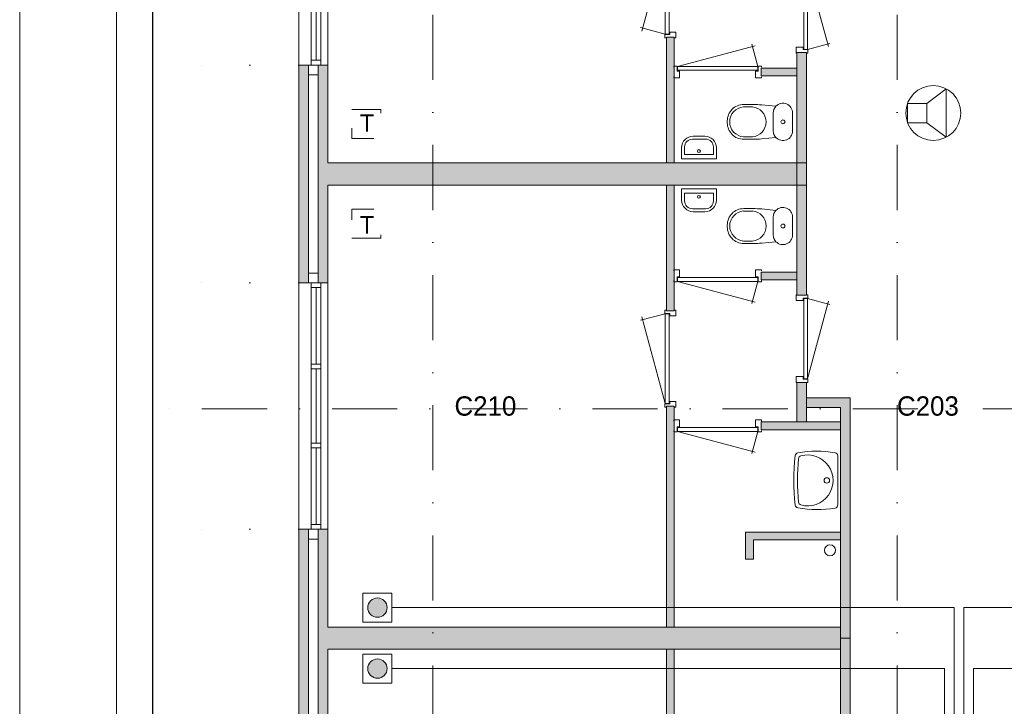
# Model space of a CAD drawing. Header units: millimetres. Extents: x 0 to 84100, y 0 to 59400.
# Tile 20 of 39: x 0 to 10179, y 32001 to 39101. Entities that reach past the tile are written whole.
import ezdxf
from ezdxf.enums import TextEntityAlignment as Align
from ezdxf.xclip import XClip

# ---------------------------------------------------------------- set-up
doc = ezdxf.new("R2010")
doc.units = ezdxf.units.MM
doc.header["$PDMODE"] = 3
doc.header["$PDSIZE"] = 1
for name, pattern in [('DGN1', [504.6, 0, -504.6]), ('DGN2', [672.8, 336.4, -336.4]), ('DGN4', [1345.6, 672.8, -336.4, 0, -336.4])]:
    doc.linetypes.add(name, pattern=pattern)
for name, color, linetype in [('16', 7, 'Continuous'), ('17', 7, 'Continuous'), ('25', 7, 'Continuous'), ('29', 7, 'Continuous'), ('30', 7, 'Continuous'), ('32', 7, 'Continuous'), ('33', 7, 'Continuous'), ('40', 7, 'Continuous'), ('48', 7, 'Continuous'), ('56', 7, 'Continuous'), ('58', 7, 'Continuous'), ('62', 7, 'Continuous'), ('KADER', 7, 'Continuous'), ('TRAP', 7, 'Continuous')]:
    doc.layers.add(name, color=color, linetype=linetype)
doc.styles.add('dgn001', font='dgn001.shx')
doc.styles.add('dgn003', font='dgn003.shx')
doc.styles.get("Standard").update_dxf_attribs({"font": 'arial.ttf'})
doc.dimstyles.get("Standard").update_dxf_attribs({"dimtxt": 0.18, "dimasz": 0.18, "dimexe": 0.18, "dimexo": 0.0625, "dimgap": 0.09, "dimtad": 0, "dimtih": 1, "dimtoh": 1, "dimdec": 4, "dimzin": 0, "dimdsep": 46, "dimtxsty": 'Standard', "dimcen": 0.09, "dimadec": 0, "dimazin": 0, "dimtfac": 1, "dimtdec": 4, "dimtofl": 0, "dimtmove": 0, "dimatfit": 3, "dimfxl": 1, "dimtolj": 1, "dimtzin": 0, "dimarcsym": 0})

# ---------------------------------------------------------------- blocks, each defined once
blk = doc.blocks.new('AnonymousCell7')
at = {"layer": 'TRAP', "color": 1, "linetype": 'DGN2', "lineweight": 0, "flags": 128}
blk.add_lwpolyline([(-150, -139), (150, -139), (150, 161), (-150, 161), (-150, -139)], dxfattribs=at)
at = {"layer": 'TRAP', "color": 1, "linetype": 'DGN2', "lineweight": 0, "style": 'dgn001'}
blk.add_text('T', height=180, dxfattribs=at).set_placement((-68.01, -90))
blk = doc.blocks.new('AnonymousCell8')
at = {"layer": 'TRAP', "color": 1, "linetype": 'DGN2', "lineweight": 0, "flags": 128}
blk.add_lwpolyline([(-150, 139), (150, 139), (150, -161), (-150, -161), (-150, 139)], dxfattribs=at)
at = {"layer": 'TRAP', "color": 1, "linetype": 'DGN2', "lineweight": 0, "style": 'dgn001'}
blk.add_text('T', height=180, dxfattribs=at).set_placement((-68, -90))
blk = doc.blocks.new('EAD04')
at = {"layer": '29'}
h = blk.add_hatch(color=3, dxfattribs=at)
edge = h.paths.add_edge_path()
edge.add_arc((0, 0), 100, 0, 360)
at = {"layer": '29', "color": 3, "linetype": 'Continuous', "lineweight": 0}
blk.add_circle((0, 0), 100, dxfattribs=at)
blk = doc.blocks.new('AnonymousCell9')
at = {"layer": '29', "color": 1, "linetype": 'Continuous', "lineweight": 0, "flags": 128}
blk.add_lwpolyline([(-184, -240), (116, -240), (116, 60), (-184, 60), (-184, -240)], dxfattribs=at)
at = {"color": 1, "linetype": 'Continuous', "lineweight": 0}
blk.add_blockref('EAD04', (-34, -90), dxfattribs=at)
blk = doc.blocks.new('EAD05')
at = {"layer": '29'}
h = blk.add_hatch(color=3, dxfattribs=at)
edge = h.paths.add_edge_path()
edge.add_arc((0, 0), 100, 0, 360)
at = {"layer": '29', "color": 3, "linetype": 'Continuous', "lineweight": 0}
blk.add_circle((0, 0), 100, dxfattribs=at)
blk = doc.blocks.new('AnonymousCell10')
at = {"layer": '29', "color": 1, "linetype": 'Continuous', "lineweight": 0, "flags": 128}
blk.add_lwpolyline([(-184, 240), (116, 240), (116, -60), (-184, -60), (-184, 240)], dxfattribs=at)
at = {"color": 1, "linetype": 'Continuous', "lineweight": 0}
blk.add_blockref('EAD05', (-34, 90), dxfattribs=at)
blk = doc.blocks.new('830R10163')
at = {"layer": '33', "color": 1, "linetype": 'Continuous', "lineweight": 0}
for p, q in [((108, -38), (336.87, -99.32)), ((108, -868), (322.82, -66.28))]:
    blk.add_line(p, q, dxfattribs=at)
at = {"layer": '33', "color": 92, "linetype": 'Continuous', "lineweight": 13, "true_color": 0x00e100, "flags": 128}
for points in [[(100, 0), (111, 0), (111, -35), (61, -35), (61, -60), (-11, -60), (-11, 0), (0, 0)], [(100, -906), (111, -906), (111, -871), (61, -871), (61, -846), (-11, -846), (-11, -906), (0, -906)]]:
    blk.add_lwpolyline(points, dxfattribs=at)
at = {"layer": '33', "color": 2, "linetype": 'Continuous', "lineweight": 13, "true_color": 0xf0f000, "flags": 128}
blk.add_lwpolyline([(108, -868), (108, -38), (68, -38), (68, -868), (108, -868)], dxfattribs=at)
blk = doc.blocks.new('CLOS0254')
at = {"layer": '40', "color": 7, "linetype": 'Continuous', "lineweight": 0}
for p, q in [((-528, 155), (-436, 155)), ((-670, -1), (-670, 1)), ((-220, -92), (-220, 92)), ((-528, -155), (-436, -155))]:
    blk.add_line(p, q, dxfattribs=at)
at = {"layer": '40', "color": 7, "linetype": 'Continuous', "lineweight": 0, "flags": 128}
for points in [[(-338, -176), (-192, -162), (-192, -162, 0.674333), (-20, -92), (-20, -92), (-20, 92), (-20, 92, 0.674333), (-192, 162), (-192, 162), (-338, 176), (-338, 176, 0.023285), (-431, 180), (-431, 180), (-525, 180), (-525, 180, 0.414214), (-695, 10), (-695, 10), (-695, -10), (-695, -10, 0.414214), (-525, -180), (-525, -180), (-431, -180), (-431, -180, 0.023285), (-338, -176)], [(-220, 92, -0.194504), (-192, 162)], [(-192, -162, -0.194504), (-220, -92)]]:
    blk.add_lwpolyline(points, format="xyb", dxfattribs=at)
at = {"layer": '40', "color": 7, "linetype": 'Continuous', "lineweight": 0}
blk.add_circle((-120, 0), 20, dxfattribs=at)
for centre, start, end in [((-514, 0), 94.9259, 265.0741), ((-450, 0), 274.9263, 85.0736)]:
    blk.add_arc(centre, 156, start, end, dxfattribs=at)
blk = doc.blocks.new('FT0154')
at = {"layer": '40', "color": 7, "linetype": 'Continuous', "lineweight": 0}
for p, q in [((180, -20), (-180, -20)), ((149, -65), (-149, -65)), ((-149, -65), (-149, -144)), ((180, -135), (180, -20))]:
    blk.add_line(p, q, dxfattribs=at)
at = {"layer": '40', "color": 7, "linetype": 'Continuous', "lineweight": 0, "flags": 128}
for points in [[(-180, -20), (-180, -135)], [(149, -144), (149, -65)], [(-69, -224), (69, -224)], [(-60, -255), (60, -255)]]:
    blk.add_lwpolyline(points, dxfattribs=at)
for points in [[(-60, -255, -0.414214), (-180, -135)], [(-69, -224, -0.414214), (-149, -144)]]:
    blk.add_lwpolyline(points, format="xyb", dxfattribs=at)
at = {"layer": '40', "color": 7, "linetype": 'Continuous', "lineweight": 0}
blk.add_circle((-1, -101), 15.1, dxfattribs=at)
for centre, radius in [((60, -135), 120), ((69, -144), 80)]:
    blk.add_arc(centre, radius, 270, 0, dxfattribs=at)
blk = doc.blocks.new('830R10164')
at = {"layer": '33', "color": 1, "linetype": 'Continuous', "lineweight": 0}
for p, q in [((-868, -108), (-66.28, -322.82)), ((-38, -108), (-99.32, -336.87))]:
    blk.add_line(p, q, dxfattribs=at)
at = {"layer": '33', "color": 92, "linetype": 'Continuous', "lineweight": 13, "true_color": 0x00e100, "flags": 128}
for points in [[(-906, -100), (-906, -111), (-871, -111), (-871, -61), (-846, -61), (-846, 11), (-906, 11), (-906, 0)], [(0, -100), (0, -111), (-35, -111), (-35, -61), (-60, -61), (-60, 11), (0, 11), (0, 0)]]:
    blk.add_lwpolyline(points, dxfattribs=at)
at = {"layer": '33', "color": 2, "linetype": 'Continuous', "lineweight": 13, "true_color": 0xf0f000, "flags": 128}
blk.add_lwpolyline([(-868, -108), (-38, -108), (-38, -68), (-868, -68), (-868, -108)], dxfattribs=at)
blk = doc.blocks.new('930L0955')
at = {"layer": '33', "color": 1, "linetype": 'Continuous', "lineweight": 0}
for p, q in [((-98, 968), (-353.44, 899.56)), ((-98, 38), (-338.7, 936.31))]:
    blk.add_line(p, q, dxfattribs=at)
at = {"layer": '33', "color": 92, "linetype": 'Continuous', "lineweight": 13, "true_color": 0x00e100, "flags": 128}
for points in [[(-90, 1006), (-101, 1006), (-101, 971), (-51, 971), (-51, 946), (11, 946), (11, 1006), (0, 1006)], [(-90, 0), (-101, 0), (-101, 35), (-51, 35), (-51, 60), (11, 60), (11, 0), (0, 0)]]:
    blk.add_lwpolyline(points, dxfattribs=at)
at = {"layer": '33', "color": 2, "linetype": 'Continuous', "lineweight": 13, "true_color": 0xf0f000, "flags": 128}
blk.add_lwpolyline([(-98, 968), (-98, 38), (-58, 38), (-58, 968), (-98, 968)], dxfattribs=at)
blk = doc.blocks.new('WT0154')
at = {"layer": '40', "color": 7, "linetype": 'Continuous', "lineweight": 0}
blk.add_line((-20, -253), (-20, 253), dxfattribs=at)
at = {"layer": '40', "color": 7, "linetype": 'Continuous', "lineweight": 0, "flags": 128}
for points in [[(-459, -256, -0.059915), (-459, 256)], [(-459, 256, -0.328769), (-432, 284)], [(-425, -226, -0.052773), (-425, 226)], [(-432, 284, -0.090801), (-47, 286)], [(-425, 226, -0.309671), (-401, 254)], [(-401, 254, -1.30637), (-401, -254)], [(-47, 286, -0.363957), (-20, 253)], [(-432, -284, -0.328769), (-459, -256)], [(-47, -286, -0.090801), (-432, -284)], [(-401, -254, -0.309671), (-425, -226)], [(-20, -253, -0.363957), (-47, -286)]]:
    blk.add_lwpolyline(points, format="xyb", dxfattribs=at)
at = {"layer": '40', "color": 7, "linetype": 'Continuous', "lineweight": 0}
blk.add_circle((-133, 0), 28.1, dxfattribs=at)
blk = doc.blocks.new('830R10165')
at = {"layer": '33', "color": 1, "linetype": 'Continuous', "lineweight": 0}
for p, q in [((-868, -108), (-66.28, -322.82)), ((-38, -108), (-99.32, -336.87))]:
    blk.add_line(p, q, dxfattribs=at)
at = {"layer": '33', "color": 92, "linetype": 'Continuous', "lineweight": 13, "true_color": 0x00e100, "flags": 128}
for points in [[(-906, -100), (-906, -111), (-871, -111), (-871, -61), (-846, -61), (-846, 11), (-906, 11), (-906, 0)], [(0, -100), (0, -111), (-35, -111), (-35, -61), (-60, -61), (-60, 11), (0, 11), (0, 0)]]:
    blk.add_lwpolyline(points, dxfattribs=at)
at = {"layer": '33', "color": 2, "linetype": 'Continuous', "lineweight": 13, "true_color": 0xf0f000, "flags": 128}
blk.add_lwpolyline([(-868, -108), (-38, -108), (-38, -68), (-868, -68), (-868, -108)], dxfattribs=at)
blk = doc.blocks.new('830R10166')
at = {"layer": '33', "color": 1, "linetype": 'Continuous', "lineweight": 0}
for p, q in [((108, 868), (322.82, 66.28)), ((108, 38), (336.87, 99.32))]:
    blk.add_line(p, q, dxfattribs=at)
at = {"layer": '33', "color": 92, "linetype": 'Continuous', "lineweight": 13, "true_color": 0x00e100, "flags": 128}
for points in [[(100, 906), (111, 906), (111, 871), (61, 871), (61, 846), (-11, 846), (-11, 906), (0, 906)], [(100, 0), (111, 0), (111, 35), (61, 35), (61, 60), (-11, 60), (-11, 0), (0, 0)]]:
    blk.add_lwpolyline(points, dxfattribs=at)
at = {"layer": '33', "color": 2, "linetype": 'Continuous', "lineweight": 13, "true_color": 0xf0f000, "flags": 128}
blk.add_lwpolyline([(108, 868), (108, 38), (68, 38), (68, 868), (108, 868)], dxfattribs=at)
blk = doc.blocks.new('CLOS0255')
at = {"layer": '40', "color": 7, "linetype": 'Continuous', "lineweight": 0}
for p, q in [((-528, 155), (-436, 155)), ((-670, 1), (-670, -1)), ((-220, 92), (-220, -93)), ((-528, -155), (-436, -155))]:
    blk.add_line(p, q, dxfattribs=at)
at = {"layer": '40', "color": 7, "linetype": 'Continuous', "lineweight": 0, "flags": 128}
for points in [[(-338, 176), (-192, 162), (-192, 162, -0.674333), (-20, 92), (-20, 92), (-20, -93), (-20, -93, -0.674333), (-192, -162), (-192, -162), (-338, -176), (-338, -176, -0.023285), (-431, -180), (-431, -180), (-525, -180), (-525, -180, -0.414214), (-695, -10), (-695, -10), (-695, 10), (-695, 10, -0.414214), (-525, 180), (-525, 180), (-431, 180), (-431, 180, -0.023285), (-338, 176)], [(-528, -155, -0.917521), (-528, 155)], [(-437, 155, -0.917514), (-437, -155)]]:
    blk.add_lwpolyline(points, format="xyb", dxfattribs=at)
at = {"layer": '40', "color": 7, "linetype": 'Continuous', "lineweight": 0}
blk.add_circle((-120, 0), 20, dxfattribs=at)
for centre, start, end in [((-120, 92), 135.9727, 180), ((-120, -93), 180, 224.0273)]:
    blk.add_arc(centre, 100, start, end, dxfattribs=at)
blk = doc.blocks.new('FT0155')
at = {"layer": '40', "color": 7, "linetype": 'Continuous', "lineweight": 0}
for p, q in [((-149, 65), (-149, 144)), ((180, 135), (180, 20)), ((180, 20), (-180, 20)), ((149, 65), (-149, 65))]:
    blk.add_line(p, q, dxfattribs=at)
at = {"layer": '40', "color": 7, "linetype": 'Continuous', "lineweight": 0, "flags": 128}
for points in [[(-69, 224), (69, 224)], [(-60, 255), (60, 255)], [(-180, 20), (-180, 135)], [(149, 144), (149, 65)]]:
    blk.add_lwpolyline(points, dxfattribs=at)
for points in [[(60, 255, -0.414214), (180, 135)], [(69, 224, -0.414214), (149, 144)]]:
    blk.add_lwpolyline(points, format="xyb", dxfattribs=at)
at = {"layer": '40', "color": 7, "linetype": 'Continuous', "lineweight": 0}
blk.add_circle((-1, 101), 15.1, dxfattribs=at)
for centre, radius in [((-60, 135), 120), ((-69, 144), 80)]:
    blk.add_arc(centre, radius, 90, 180, dxfattribs=at)
blk = doc.blocks.new('830R10167')
at = {"layer": '33', "color": 1, "linetype": 'Continuous', "lineweight": 0}
for p, q in [((-868, 108), (-66.28, 322.82)), ((-38, 108), (-99.32, 336.87))]:
    blk.add_line(p, q, dxfattribs=at)
at = {"layer": '33', "color": 92, "linetype": 'Continuous', "lineweight": 13, "true_color": 0x00e100, "flags": 128}
for points in [[(-906, 100), (-906, 111), (-871, 111), (-871, 61), (-846, 61), (-846, -11), (-906, -11), (-906, 0)], [(0, 100), (0, 111), (-35, 111), (-35, 61), (-60, 61), (-60, -11), (0, -11), (0, 0)]]:
    blk.add_lwpolyline(points, dxfattribs=at)
at = {"layer": '33', "color": 2, "linetype": 'Continuous', "lineweight": 13, "true_color": 0xf0f000, "flags": 128}
blk.add_lwpolyline([(-868, 108), (-38, 108), (-38, 68), (-868, 68), (-868, 108)], dxfattribs=at)
blk = doc.blocks.new('930L0956')
at = {"layer": '33', "color": 1, "linetype": 'Continuous', "lineweight": 0}
for p, q in [((-98, -38), (-338.7, -936.31)), ((-98, -968), (-353.44, -899.56))]:
    blk.add_line(p, q, dxfattribs=at)
at = {"layer": '33', "color": 92, "linetype": 'Continuous', "lineweight": 13, "true_color": 0x00e100, "flags": 128}
for points in [[(-90, 0), (-101, 0), (-101, -35), (-51, -35), (-51, -60), (11, -60), (11, 0), (0, 0)], [(-90, -1006), (-101, -1006), (-101, -971), (-51, -971), (-51, -946), (11, -946), (11, -1006), (0, -1006)]]:
    blk.add_lwpolyline(points, dxfattribs=at)
at = {"layer": '33', "color": 2, "linetype": 'Continuous', "lineweight": 13, "true_color": 0xf0f000, "flags": 128}
blk.add_lwpolyline([(-98, -968), (-98, -38), (-58, -38), (-58, -968), (-98, -968)], dxfattribs=at)
blk = doc.blocks.new('_DotSmall')
at = {"color": 0, "linetype": 'ByBlock', "const_width": 0.5}
blk.add_lwpolyline([(-0.0625, 0, 1), (0.0625, 0, 1)], format="xyb", close=True, dxfattribs=at)
blk = doc.blocks.new('*D19297')
at = {"layer": '58', "color": 3, "linetype": 'Continuous', "lineweight": 0, "transparency": 16777216}
for p, q in [((-3935.24, 25847.77), (-3935.24, 25122.77)), ((-3935.24, 23597.77), (-3935.24, 24322.77))]:
    blk.add_line(p, q, dxfattribs=at)
at = {"layer": 'Defpoints', "color": 0, "linetype": 'Continuous', "transparency": 16777216}
for p in [(-1178.1, 25847.77), (-3935.24, 23597.77), (-1178.1, 23597.77)]:
    blk.add_point(p, dxfattribs=at)
at = {"layer": '58', "color": 3, "linetype": 'Continuous', "lineweight": 0, "transparency": 16777216, "xscale": 1080, "yscale": 1080, "zscale": 1080}
for p, rotation in [((-3935.24, 25847.77), 90), ((-3935.24, 23597.77), 270)]:
    blk.add_blockref('_DotSmall', p, dxfattribs=dict(at, rotation=rotation))
at = {"layer": '58', "color": 3, "linetype": 'Continuous', "lineweight": 0, "transparency": 16777216, "insert": (-3935.24, 24722.77), "char_height": 200, "attachment_point": 5, "rotation": 90, "style": 'dgn003'}
blk.add_mtext('\\A1;2250', dxfattribs=at)
blk = doc.blocks.new('*D19298')
at = {"layer": '58', "color": 3, "linetype": 'Continuous', "lineweight": 0, "transparency": 16777216}
for p, q in [((-3935.24, 28397.77), (-3935.24, 27522.77)), ((-3935.24, 25847.77), (-3935.24, 26722.77))]:
    blk.add_line(p, q, dxfattribs=at)
at = {"layer": 'Defpoints', "color": 0, "linetype": 'Continuous', "transparency": 16777216}
for p in [(-1935.24, 28397.77), (-3935.24, 25847.77), (-1935.24, 25847.77)]:
    blk.add_point(p, dxfattribs=at)
at = {"layer": '58', "color": 3, "linetype": 'Continuous', "lineweight": 0, "transparency": 16777216, "xscale": 1080, "yscale": 1080, "zscale": 1080}
for p, rotation in [((-3935.24, 28397.77), 90), ((-3935.24, 25847.77), 270)]:
    blk.add_blockref('_DotSmall', p, dxfattribs=dict(at, rotation=rotation))
at = {"layer": '58', "color": 3, "linetype": 'Continuous', "lineweight": 0, "transparency": 16777216, "insert": (-3935.24, 27122.77), "char_height": 200, "attachment_point": 5, "rotation": 90, "style": 'dgn003'}
blk.add_mtext('\\A1;2550', dxfattribs=at)
blk = doc.blocks.new('*D19299')
at = {"layer": '58', "color": 3, "linetype": 'Continuous', "lineweight": 0, "transparency": 16777216}
for p, q in [((-3935.24, 30647.77), (-3935.24, 29922.77)), ((-3935.24, 28397.77), (-3935.24, 29122.77))]:
    blk.add_line(p, q, dxfattribs=at)
at = {"layer": 'Defpoints', "color": 0, "linetype": 'Continuous', "transparency": 16777216}
for p in [(-1935.24, 30647.77), (-3935.24, 28397.77), (-1935.24, 28397.77)]:
    blk.add_point(p, dxfattribs=at)
at = {"layer": '58', "color": 3, "linetype": 'Continuous', "lineweight": 0, "transparency": 16777216, "xscale": 1080, "yscale": 1080, "zscale": 1080}
for p, rotation in [((-3935.24, 30647.77), 90), ((-3935.24, 28397.77), 270)]:
    blk.add_blockref('_DotSmall', p, dxfattribs=dict(at, rotation=rotation))
at = {"layer": '58', "color": 3, "linetype": 'Continuous', "lineweight": 0, "transparency": 16777216, "insert": (-3935.24, 29522.77), "char_height": 200, "attachment_point": 5, "rotation": 90, "style": 'dgn003'}
blk.add_mtext('\\A1;2250', dxfattribs=at)
blk = doc.blocks.new('*D19300')
at = {"layer": '58', "color": 3, "linetype": 'Continuous', "lineweight": 0, "transparency": 16777216}
for p, q in [((-3935.24, 33197.77), (-3935.24, 32322.77)), ((-3935.24, 30647.77), (-3935.24, 31522.77))]:
    blk.add_line(p, q, dxfattribs=at)
at = {"layer": 'Defpoints', "color": 0, "linetype": 'Continuous', "transparency": 16777216}
for p in [(-3935.24, 33197.77), (-1935.24, 33197.77), (-1935.24, 30647.77)]:
    blk.add_point(p, dxfattribs=at)
at = {"layer": '58', "color": 3, "linetype": 'Continuous', "lineweight": 0, "transparency": 16777216, "xscale": 1080, "yscale": 1080, "zscale": 1080}
for p, rotation in [((-3935.24, 33197.77), 90), ((-3935.24, 30647.77), 270)]:
    blk.add_blockref('_DotSmall', p, dxfattribs=dict(at, rotation=rotation))
at = {"layer": '58', "color": 3, "linetype": 'Continuous', "lineweight": 0, "transparency": 16777216, "insert": (-3935.24, 31922.77), "char_height": 200, "attachment_point": 5, "rotation": 270, "style": 'dgn003'}
blk.add_mtext('\\A1;2550', dxfattribs=at)
blk = doc.blocks.new('EU510')
at = {"layer": '25', "color": 3, "linetype": 'Continuous', "lineweight": 0}
for p, q in [((200, 100), (400, 250)), ((400, 250), (400, -250)), ((200, -100), (400, -250))]:
    blk.add_line(p, q, dxfattribs=at)
at = {"layer": '25', "color": 3, "linetype": 'Continuous', "lineweight": 0, "flags": 128}
blk.add_lwpolyline([(0, -100), (200, -100), (200, 100), (0, 100), (0, -100)], dxfattribs=at)
at = {"layer": '25', "color": 3, "linetype": 'Continuous', "lineweight": 0}
blk.add_circle((265, 0), 284, dxfattribs=at)
blk = doc.blocks.new('A1')
at = {"layer": 'KADER', "color": 1, "linetype": 'Continuous', "lineweight": 0}
blk.add_line((0, 59400), (0, 0), dxfattribs=at)
at = {"layer": 'KADER', "color": 5, "linetype": 'Continuous', "lineweight": 0, "flags": 128}
blk.add_lwpolyline([(1000, 1000), (83100, 1000), (83100, 58400), (1000, 58400), (1000, 1000)], dxfattribs=at)
blk = doc.blocks.new('AnonymousCell107')
at = {"color": 1, "linetype": 'Continuous', "lineweight": 0}
blk.add_blockref('A1', (-42050, -29700), dxfattribs=at)
blk = doc.blocks.new('50E03_329_B02 - Default')
at = {"layer": '62'}
for color, points in [(9, [(1944.76, 30937.77), (1944.76, 29637.77), (1864.76, 29637.77), (1864.76, 30937.77)]), (7, [(3214.76, 30777.77), (3214.76, 29407.77), (3314.76, 29407.77), (3314.76, 30777.77)]), (7, [(-1835.24, 30647.77), (-1835.24, 28397.77), (-1935.24, 28397.77), (-1935.24, 30647.77)]), (9, [(-1735.24, 30647.77), (-1635.24, 30647.77), (-1635.24, 29637.77), (3214.76, 29637.77), (3214.76, 29407.77), (-1635.24, 29407.77), (-1635.24, 28397.77), (-1735.24, 28397.77)]), (9, [(2844.76, 30617.77), (2844.76, 30537.77), (3214.76, 30537.77), (3214.76, 30617.77)]), (7, [(3214.76, 28267.77), (3214.76, 29637.77), (3314.76, 29637.77), (3314.76, 28267.77)]), (9, [(1944.76, 28107.77), (1944.76, 29407.77), (1864.76, 29407.77), (1864.76, 28107.77)]), (9, [(2844.76, 28427.77), (2844.76, 28507.77), (3214.76, 28507.77), (3214.76, 28427.77)]), (7, [(3214.76, 26957.77), (3214.76, 27367.77), (3314.76, 27367.77), (3314.76, 26957.77)]), (7, [(3764.76, 24722.77), (3664.76, 24722.77), (3664.76, 27107.77), (3314.76, 27107.77), (3314.76, 27207.77), (3764.76, 27207.77)]), (9, [(1944.76, 24837.77), (1944.76, 27122.77), (1864.76, 27122.77), (1864.76, 24837.77)]), (9, [(2844.76, 26877.77), (2844.76, 26957.77), (3664.76, 26957.77), (3664.76, 26877.77)]), (7, [(-1835.24, 25847.77), (-1835.24, 23597.77), (-1935.24, 23597.77), (-1935.24, 25847.77)]), (9, [(-1735.24, 25847.77), (-1635.24, 25847.77), (-1635.24, 24837.77), (3664.76, 24837.77), (3664.76, 24607.77), (-1635.24, 24607.77), (-1635.24, 23597.77), (-1735.24, 23597.77)]), (9, [(2764.76, 25537.77), (2684.76, 25537.77), (2684.76, 25817.77), (3664.76, 25817.77), (3664.76, 25737.77), (2764.76, 25737.77)]), (7, [(3764.76, 24722.77), (3664.76, 24722.77), (3664.76, 22337.77), (3314.76, 22337.77), (3314.76, 22237.77), (3764.76, 22237.77)]), (9, [(1944.76, 24607.77), (1944.76, 22322.77), (1864.76, 22322.77), (1864.76, 24607.77)])]:
    blk.add_hatch(color=color, dxfattribs=at).paths.add_polyline_path(points)
at = {"layer": '16', "color": 92, "linetype": 'Continuous', "lineweight": 0, "true_color": 0x00e100, "flags": 128}
for points in [[(1944.76, 29637.77), (1944.76, 30937.77), (1864.76, 30937.77), (1864.76, 29637.77), (1944.76, 29637.77)], [(3314.76, 30777.77), (3314.76, 29407.77), (3214.76, 29407.77), (3214.76, 30777.77), (3314.76, 30777.77)], [(-1635.24, 29407.77), (-1635.24, 28397.77), (-1935.24, 28397.77), (-1935.24, 30647.77), (-1635.24, 30647.77), (-1635.24, 29637.77)], [(-1735.24, 29537.77), (-1735.24, 28497.77), (-1835.24, 28497.77), (-1835.24, 30547.77), (-1735.24, 30547.77), (-1735.24, 29537.77)], [(3214.76, 30617.77), (3214.76, 30537.77), (2844.76, 30537.77), (2844.76, 30617.77), (3214.76, 30617.77)], [(3314.76, 28267.77), (3314.76, 29637.77), (3214.76, 29637.77), (3214.76, 28267.77), (3314.76, 28267.77)], [(1944.76, 29407.77), (1944.76, 28107.77), (1864.76, 28107.77), (1864.76, 29407.77), (1944.76, 29407.77)], [(3214.76, 28427.77), (3214.76, 28507.77), (2844.76, 28507.77), (2844.76, 28427.77), (3214.76, 28427.77)], [(3314.76, 26957.77), (3314.76, 27367.77), (3214.76, 27367.77), (3214.76, 26957.77), (3314.76, 26957.77)], [(3764.76, 24722.77), (3764.76, 27207.77), (3314.76, 27207.77), (3314.76, 27107.77), (3664.76, 27107.77), (3664.76, 24722.77), (3764.76, 24722.77)], [(1944.76, 27122.77), (1944.76, 24837.77), (1864.76, 24837.77), (1864.76, 27122.77), (1944.76, 27122.77)], [(3664.76, 26877.77), (3664.76, 26957.77), (2844.76, 26957.77), (2844.76, 26877.77), (3664.76, 26877.77)], [(-1635.24, 24607.77), (-1635.24, 23597.77), (-1935.24, 23597.77), (-1935.24, 25847.77), (-1635.24, 25847.77), (-1635.24, 24837.77)], [(3664.76, 25737.77), (2764.76, 25737.77), (2764.76, 25537.77), (2684.76, 25537.77), (2684.76, 25817.77), (3664.76, 25817.77), (3664.76, 25737.77)], [(-1735.24, 24737.77), (-1735.24, 23697.77), (-1835.24, 23697.77), (-1835.24, 25747.77), (-1735.24, 25747.77), (-1735.24, 24737.77)], [(3764.76, 24722.77), (3764.76, 22237.77), (3314.76, 22237.77), (3314.76, 22337.77), (3664.76, 22337.77), (3664.76, 24722.77), (3764.76, 24722.77)], [(1944.76, 22322.77), (1944.76, 24607.77), (1864.76, 24607.77), (1864.76, 22322.77), (1944.76, 22322.77)]]:
    blk.add_lwpolyline(points, dxfattribs=at)
at = {"layer": '17', "color": 92, "linetype": 'Continuous', "lineweight": 0, "true_color": 0x00e100}
for p, q in [((-1635.24, 29637.77), (3214.76, 29637.77)), ((-1635.24, 29407.77), (3214.76, 29407.77)), ((-1635.24, 24837.77), (3664.76, 24837.77)), ((-1635.24, 24607.77), (3664.76, 24607.77))]:
    blk.add_line(p, q, dxfattribs=at)
at = {"layer": '30', "color": 3, "linetype": 'Continuous', "lineweight": 0}
for p, q in [((-1935.24, 33197.77), (-1935.24, 30647.77)), ((-1635.24, 33197.77), (-1635.24, 30647.77)), ((-1735.24, 28497.77), (-1835.24, 28497.77)), ((-1935.24, 25847.77), (-1935.24, 28397.77)), ((-1635.24, 25847.77), (-1635.24, 28397.77))]:
    blk.add_line(p, q, dxfattribs=at)
at = {"layer": '32', "color": 3, "linetype": 'Continuous', "lineweight": 0}
for p, q in [((-1805.24, 30697.77), (-1805.24, 33147.77)), ((-1705.24, 33147.77), (-1705.24, 30647.77)), ((-1755.24, 31489.43), (-1755.24, 30697.77)), ((-1805.24, 28347.77), (-1805.24, 25897.77)), ((-1755.24, 27556.11), (-1755.24, 28347.77)), ((-1705.24, 25897.77), (-1705.24, 28397.77)), ((-1755.24, 26739.44), (-1755.24, 27506.11)), ((-1755.24, 25897.77), (-1755.24, 26689.44)), ((-1805.24, 25897.77), (-1705.24, 25897.77))]:
    blk.add_line(p, q, dxfattribs=at)
at = {"layer": '32', "color": 3, "linetype": 'Continuous', "lineweight": 0, "flags": 128}
for points in [[(-1705.24, 30697.77), (-1705.24, 30647.77), (-1805.24, 30647.77), (-1805.24, 30697.77), (-1705.24, 30697.77)], [(-1705.24, 28347.77), (-1705.24, 28397.77), (-1805.24, 28397.77), (-1805.24, 28347.77), (-1705.24, 28347.77)], [(-1705.24, 27506.11), (-1705.24, 27556.11), (-1805.24, 27556.11), (-1805.24, 27506.11), (-1705.24, 27506.11)], [(-1705.24, 26689.44), (-1705.24, 26739.44), (-1805.24, 26739.44), (-1805.24, 26689.44), (-1705.24, 26689.44)], [(-1705.24, 25847.77), (-1705.24, 25897.77), (-1805.24, 25897.77), (-1805.24, 25847.77), (-1705.24, 25847.77)]]:
    blk.add_lwpolyline(points, dxfattribs=at)
at = {"layer": '40', "color": 3, "linetype": 'Continuous', "lineweight": 0}
blk.add_circle((3556.16, 25631.01), 57.46, dxfattribs=at)
at = {"layer": '56', "color": 3, "linetype": 'DGN4', "lineweight": 0}
for p, q in [((-550.24, 50407.77), (-550.24, 1407.77)), ((4249.76, 50407.77), (4249.76, 1494.98)), ((51564.76, 27092.77), (-3435.24, 27092.77))]:
    blk.add_line(p, q, dxfattribs=at)
at = {"layer": '58', "color": 3, "linetype": 'DGN1', "lineweight": 0}
for p, q in [((-1935.24, 30647.77), (-3935.24, 30647.77)), ((-1935.24, 28397.77), (-3935.24, 28397.77)), ((-1935.24, 25847.77), (-3935.24, 25847.77))]:
    blk.add_line(p, q, dxfattribs=at)
at = {"layer": '62', "color": 9, "linetype": 'Continuous', "lineweight": 0, "flags": 128}
for points in [[(1944.76, 30937.77), (1944.76, 29637.77), (1864.76, 29637.77), (1864.76, 30937.77), (1944.76, 30937.77)], [(-1735.24, 30647.77), (-1635.24, 30647.77), (-1635.24, 29637.77), (3214.76, 29637.77), (3214.76, 29407.77), (-1635.24, 29407.77), (-1635.24, 28397.77), (-1735.24, 28397.77), (-1735.24, 30647.77)], [(2844.76, 30617.77), (2844.76, 30537.77), (3214.76, 30537.77), (3214.76, 30617.77), (2844.76, 30617.77)], [(1944.76, 28107.77), (1944.76, 29407.77), (1864.76, 29407.77), (1864.76, 28107.77), (1944.76, 28107.77)], [(2844.76, 28427.77), (2844.76, 28507.77), (3214.76, 28507.77), (3214.76, 28427.77), (2844.76, 28427.77)], [(1944.76, 24837.77), (1944.76, 27122.77), (1864.76, 27122.77), (1864.76, 24837.77), (1944.76, 24837.77)], [(2844.76, 26877.77), (2844.76, 26957.77), (3664.76, 26957.77), (3664.76, 26877.77), (2844.76, 26877.77)], [(-1735.24, 25847.77), (-1635.24, 25847.77), (-1635.24, 24837.77), (3664.76, 24837.77), (3664.76, 24607.77), (-1635.24, 24607.77), (-1635.24, 23597.77), (-1735.24, 23597.77), (-1735.24, 25847.77)], [(2764.76, 25537.77), (2684.76, 25537.77), (2684.76, 25817.77), (3664.76, 25817.77), (3664.76, 25737.77), (2764.76, 25737.77), (2764.76, 25537.77)], [(1944.76, 24607.77), (1944.76, 22322.77), (1864.76, 22322.77), (1864.76, 24607.77), (1944.76, 24607.77)]]:
    blk.add_lwpolyline(points, dxfattribs=at)
at = {"layer": '62', "color": 7, "linetype": 'Continuous', "lineweight": 0, "flags": 128}
for points in [[(3214.76, 30777.77), (3214.76, 29407.77), (3314.76, 29407.77), (3314.76, 30777.77), (3214.76, 30777.77)], [(-1835.24, 30647.77), (-1835.24, 28397.77), (-1935.24, 28397.77), (-1935.24, 30647.77), (-1835.24, 30647.77)], [(3214.76, 28267.77), (3214.76, 29637.77), (3314.76, 29637.77), (3314.76, 28267.77), (3214.76, 28267.77)], [(3214.76, 26957.77), (3214.76, 27367.77), (3314.76, 27367.77), (3314.76, 26957.77), (3214.76, 26957.77)], [(3764.76, 24722.77), (3664.76, 24722.77), (3664.76, 27107.77), (3314.76, 27107.77), (3314.76, 27207.77), (3764.76, 27207.77), (3764.76, 24722.77)], [(-1835.24, 25847.77), (-1835.24, 23597.77), (-1935.24, 23597.77), (-1935.24, 25847.77), (-1835.24, 25847.77)], [(3764.76, 24722.77), (3664.76, 24722.77), (3664.76, 22337.77), (3314.76, 22337.77), (3314.76, 22237.77), (3764.76, 22237.77), (3764.76, 24722.77)]]:
    blk.add_lwpolyline(points, dxfattribs=at)
at = {"color": 7, "linetype": 'Continuous', "lineweight": 0}
for name, p in [('930L0956', (1950.73, 31936)), ('830R10166', (3216.66, 30773.06)), ('830R10167', (2847.85, 30526.17)), ('CLOS0255', (3189.86, 30061.28)), ('FT0155', (2202.72, 29658.2)), ('FT0154', (2202.72, 29387.34)), ('CLOS0254', (3189.86, 28984.26)), ('830R10164', (2847.85, 28519.37)), ('830R10163', (3216.66, 28272.48)), ('930L0955', (1950.73, 27109.54)), ('830R10165', (2847.84, 26967.95)), ('WT0154', (3656.9, 26353.63))]:
    blk.add_blockref(name, p, dxfattribs=at)
at = {"layer": '48', "color": 7, "linetype": 'Continuous', "lineweight": 0, "style": 'dgn003'}
for s, p in [('C210', (-5.73, 27123.09)), ('C203', (4568.99, 27123.09))]:
    blk.add_text(s, height=200, dxfattribs=at).set_placement(p, align=Align.MIDDLE_CENTER)
at = {"layer": '58', "color": 3, "linetype": 'Continuous', "lineweight": 0}
for base, p1, p2, angle, picture, middle, turn in [((-3935.24, 33197.77), (-1935.24, 30647.77), (-1935.24, 33197.77), 270, '*D19300', (-3935.24, 31922.77), 270), ((-3935.24, 28397.77), (-1935.24, 30647.77), (-1935.24, 28397.77), 90, '*D19299', (-3935.24, 29522.77), 90), ((-3935.24, 25847.77), (-1935.24, 28397.77), (-1935.24, 25847.77), 90, '*D19298', (-3935.24, 27122.77), 90), ((-3935.24, 23597.77), (-1178.1, 25847.77), (-1178.1, 23597.77), 90, '*D19297', (-3935.24, 24722.77), 90)]:
    dim = blk.add_linear_dim(base=base, p1=p1, p2=p2, angle=angle, dimstyle='Standard', override={"dimscale": 1, "dimtxt": 200, "dimasz": 1080, "dimexe": 0, "dimexo": 0, "dimgap": 100, "dimtad": 1, "dimjust": 0, "dimtih": 0, "dimtoh": 0, "dimdec": 0, "dimlfac": 1, "dimzin": 11, "dimdsep": 46, "dimlunit": 2, "dimpost": '<>', "dimtxsty": 'dgn003', "dimblk1": 'DotSmall', "dimblk2": 'DotSmall', "dimsah": 1, "dimcen": 0, "dimse1": 1, "dimse2": 1, "dimclrd": 3, "dimclre": 3, "dimclrt": 3, "dimtol": 0, "dimtix": 1, "dimtofl": 1, "dimatfit": 3, "dimfrac": 1, "dimtolj": 1, "dimlwd": 0, "dimlwe": 0}, dxfattribs=at)
    dim.commit()
    dim.dimension.update_dxf_attribs({"geometry": picture, "text_midpoint": middle, "text_rotation": turn})

msp = doc.modelspace()

# ---------------------------------------------------------------- linework, layer by layer
at = {"layer": '29', "color": 1, "linetype": 'Continuous', "lineweight": 0, "flags": 128}
for points in [[(3848.62, 33020.8), (9661, 33020.8), (9661, 25390.8), (8966.31, 25390.8)], [(14929.2, 33020.8), (9761, 33020.8), (9761, 25290.8), (8966.31, 25290.8)], [(3848.62, 32390.8), (9561, 32390.8), (9561, 25490.8), (8966.31, 25490.8)], [(14929.2, 32390.8), (9861, 32390.8), (9861, 25190.8), (8966.31, 25190.8)]]:
    msp.add_lwpolyline(points, dxfattribs=at)

# ---------------------------------------------------------------- block references
at = {"color": 1, "linetype": 'Continuous', "lineweight": 0}
for name, p in [('AnonymousCell107', (42050, 29700)), ('EU510', (9179.15, 38135.73)), ('AnonymousCell8', (3584.79, 38031.8)), ('AnonymousCell7', (3584.79, 36979.8)), ('AnonymousCell9', (3732.62, 33110.8)), ('AnonymousCell10', (3732.62, 32300.8))]:
    msp.add_blockref(name, p, dxfattribs=at)
ref = msp.add_blockref('50E03_329_B02 - Default', (4820.03, 7983.03))
XClip(ref).set_block_clipping_path([(-3447.2, 1205.47), (51798.68, 50007.99)])

doc.saveas('drawing.dxf')
